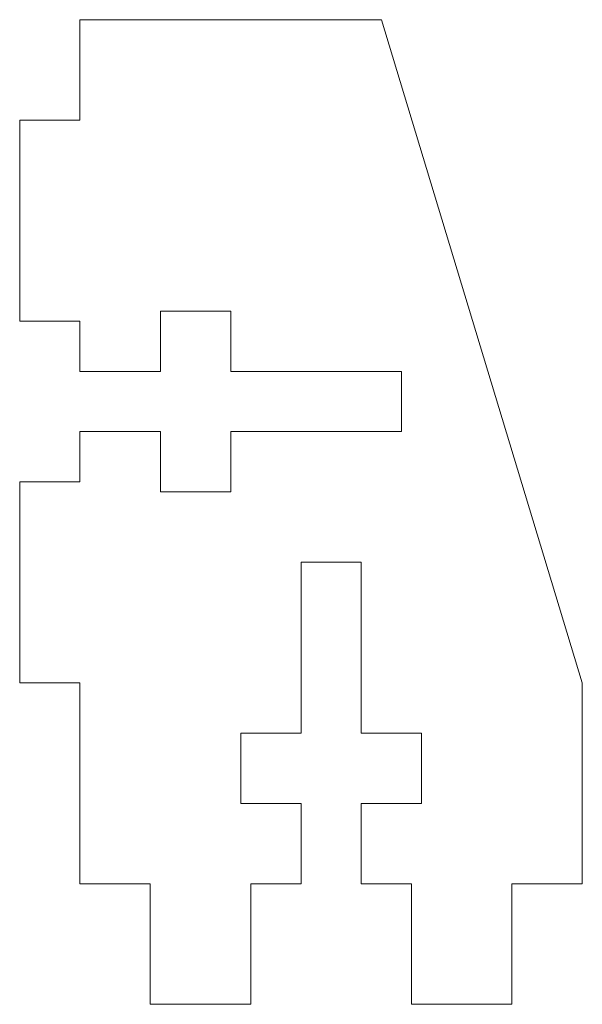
# Model space of a CAD drawing. Header units: millimetres. Extents: x 0 to 28, y -6 to 43.
import ezdxf

# ---------------------------------------------------------------- set-up
doc = ezdxf.new("R2010")
doc.units = ezdxf.units.MM

msp = doc.modelspace()

# ---------------------------------------------------------------- linework, layer by layer
at = {"color": 7, "linetype": 'Continuous', "lineweight": 15}
for p, q in [((18, 43), (3, 43)), ((3, 43), (3, 38)), ((28, 10), (18, 43)), ((3, 38), (0, 38)), ((0, 38), (0, 28)), ((7, 25.5), (7, 28.5)), ((7, 28.5), (10.5, 28.5)), ((10.5, 28.5), (10.5, 25.5)), ((0, 28), (3, 28)), ((3, 28), (3, 25.5)), ((3, 25.5), (7, 25.5)), ((10.5, 25.5), (19, 25.5)), ((19, 25.5), (19, 22.5)), ((7, 22.5), (3, 22.5)), ((3, 22.5), (3, 20)), ((7, 19.5), (7, 22.5)), ((19, 22.5), (10.5, 22.5)), ((10.5, 22.5), (10.5, 19.5)), ((3, 20), (0, 20)), ((0, 20), (0, 10)), ((10.5, 19.5), (7, 19.5)), ((14, 16), (14, 7.5)), ((17, 16), (14, 16)), ((17, 7.5), (17, 16)), ((0, 10), (3, 10)), ((3, 10), (3, 0)), ((28, 0), (28, 10)), ((11, 7.5), (11, 4)), ((14, 7.5), (11, 7.5)), ((20, 7.5), (17, 7.5)), ((20, 4), (20, 7.5)), ((11, 4), (14, 4)), ((14, 4), (14, 0)), ((17, 4), (20, 4)), ((17, 0), (17, 4)), ((3, 0), (6.5, 0)), ((6.5, 0), (6.5, -6)), ((11.5, -6), (11.5, 0)), ((11.5, 0), (14, 0)), ((17, 0), (19.5, 0)), ((19.5, 0), (19.5, -6)), ((24.5, -6), (24.5, 0)), ((24.5, 0), (28, 0)), ((6.5, -6), (11.5, -6)), ((19.5, -6), (24.5, -6))]:
    msp.add_line(p, q, dxfattribs=at)

doc.saveas('drawing.dxf')
